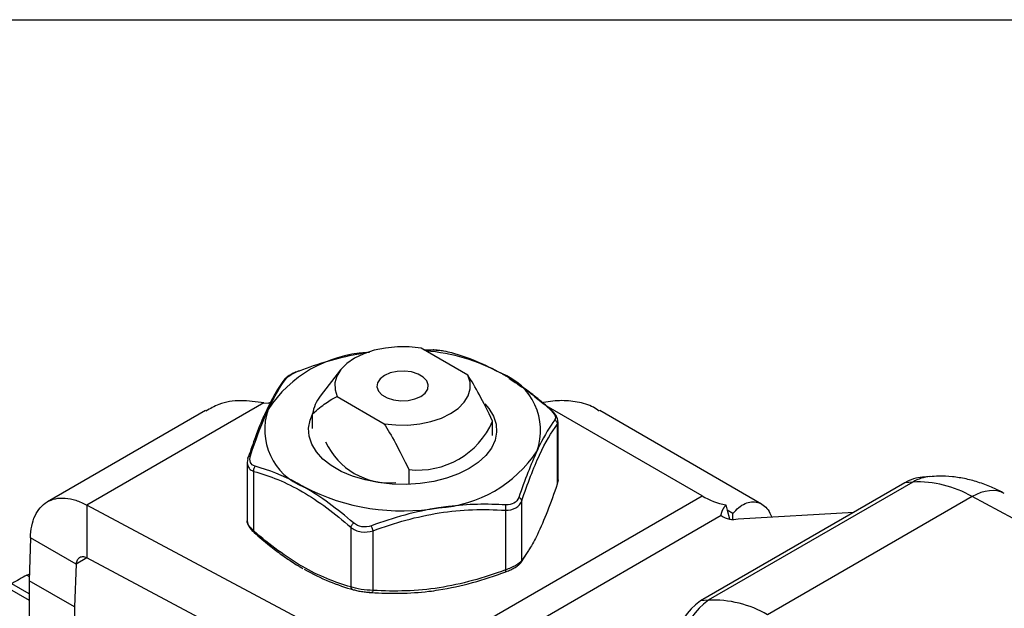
# Model space of a CAD drawing. Header units: inches. Extents: x 0.2 to 10.8, y 0.2 to 8.2.
# Tile 14 of 15: x 7.712 to 9.216, y 7.352 to 8.25. Entities that reach past the tile are written whole.
import ezdxf

# ---------------------------------------------------------------- set-up
doc = ezdxf.new("R2010")
doc.units = ezdxf.units.IN
doc.header["$MEASUREMENT"] = 0
doc.linetypes.add('SLD-Solid', pattern=[0])
doc.layers.add('TEXT', color=140, linetype='SLD-Solid', lineweight=25)

msp = doc.modelspace()

# ---------------------------------------------------------------- linework, layer by layer
for p, q in [((8.3963, 7.7073), (8.3248, 7.7486)), ((8.2415, 7.7421), (8.246, 7.7425)), ((8.3288, 7.7463), (8.3443, 7.746)), ((8.2019, 7.7154), (8.1707, 7.6753)), ((8.4504, 7.7084), (8.4491, 7.7091)), ((8.1968, 7.6747), (8.2682, 7.6334)), ((8.0847, 7.6651), (7.8143, 7.509)), ((8.0847, 7.6651), (8.0913, 7.6649)), ((8.0913, 7.6649), (8.0955, 7.6666)), ((8.7541, 7.5233), (8.5159, 7.6608)), ((7.9955, 7.6536), (7.7539, 7.5141)), ((8.1591, 7.6262), (8.1591, 7.6482)), ((8.845, 7.5107), (8.5976, 7.6536)), ((8.434, 7.6153), (8.434, 7.6374)), ((8.5328, 7.6322), (8.534, 7.6364)), ((8.5328, 7.6322), (8.5328, 7.5413)), ((8.534, 7.5478), (8.534, 7.6364)), ((8.0591, 7.5739), (8.0591, 7.4853)), ((8.0695, 7.4696), (8.0695, 7.5606)), ((8.306, 7.5634), (8.306, 7.5414)), ((9.1028, 7.5528), (9.0907, 7.5517)), ((8.534, 7.5478), (8.5328, 7.5413)), ((9.064, 7.5433), (8.7515, 7.3629)), ((9.076, 7.5443), (8.7635, 7.3639)), ((9.076, 7.5443), (9.064, 7.5433)), ((8.2899, 7.2553), (8.7541, 7.5233)), ((9.1667, 7.522), (8.8542, 7.3416)), ((9.2501, 7.4772), (9.1667, 7.522)), ((7.8143, 7.509), (7.8143, 7.4287)), ((8.2899, 7.2553), (7.8143, 7.509)), ((8.4786, 7.4247), (8.4786, 7.5156)), ((8.7903, 7.5094), (8.7924, 7.5012)), ((8.7834, 7.4931), (8.3485, 7.2421)), ((8.4536, 7.5012), (8.4536, 7.4102)), ((8.7924, 7.5012), (8.7957, 7.4882)), ((8.8011, 7.4961), (8.7924, 7.5012)), ((8.8011, 7.4878), (8.8011, 7.4961)), ((8.8092, 7.4879), (8.9857, 7.4981)), ((8.2174, 7.4752), (8.2174, 7.3843)), ((8.2516, 7.379), (8.2516, 7.4699)), ((7.728, 7.4592), (7.7258, 7.3937)), ((7.7976, 7.419), (7.728, 7.4592)), ((8.4773, 7.4211), (8.4875, 7.437)), ((8.4886, 7.4396), (8.4786, 7.4247)), ((7.7976, 7.419), (7.7954, 7.3536)), ((7.8143, 7.4287), (7.7976, 7.419)), ((8.2899, 7.175), (7.8143, 7.4287)), ((7.7224, 7.4021), (7.7262, 7.4038)), ((7.7224, 7.4021), (7.7261, 7.4)), ((8.1427, 7.4133), (8.144, 7.4125)), ((7.7258, 7.3737), (7.6995, 7.3889)), ((7.7954, 7.3536), (7.7258, 7.3937)), ((7.7258, 7.3937), (7.7258, 7.233)), ((7.6922, 7.3835), (7.7258, 7.3641)), ((8.7635, 7.3639), (8.7515, 7.3629)), ((7.7954, 7.3536), (7.7954, 7.1928))]:
    msp.add_line(p, q)
at = {"flags": 128}
for points in [[(8.3248, 7.7486), (8.3068, 7.7506), (8.2885, 7.7507), (8.2704, 7.7489), (8.2532, 7.7454), (8.2373, 7.7401), (8.2232, 7.7333), (8.2114, 7.7252), (8.2023, 7.716), (8.1962, 7.7061), (8.1931, 7.6957), (8.1933, 7.6851), (8.1968, 7.6747)], [(8.2687, 7.7071), (8.262, 7.7019), (8.2581, 7.6958), (8.2573, 7.6894), (8.2596, 7.6831), (8.265, 7.6774), (8.2729, 7.6728), (8.2828, 7.6697), (8.2937, 7.6683), (8.3049, 7.6688), (8.3154, 7.6711), (8.3244, 7.6749), (8.3311, 7.6801), (8.335, 7.6862), (8.3358, 7.6926), (8.3334, 7.699), (8.3281, 7.7046), (8.3201, 7.7092), (8.3103, 7.7123), (8.2993, 7.7137), (8.2882, 7.7132), (8.2777, 7.711), (8.2687, 7.7071)], [(8.2682, 7.6334), (8.2862, 7.6314), (8.3046, 7.6313), (8.3226, 7.6331), (8.3399, 7.6366), (8.3558, 7.6419), (8.3699, 7.6487), (8.3816, 7.6568), (8.3907, 7.666), (8.3969, 7.6759), (8.3999, 7.6864), (8.3997, 7.697), (8.3963, 7.7073)], [(8.4223, 7.6636), (8.4282, 7.6567), (8.4353, 7.645), (8.4393, 7.6328), (8.4401, 7.6204), (8.4377, 7.6081), (8.4322, 7.5961), (8.4236, 7.5847), (8.4122, 7.5742), (8.3981, 7.5648), (8.3819, 7.5568), (8.3637, 7.5502), (8.344, 7.5452), (8.3233, 7.542), (8.3019, 7.5406), (8.2804, 7.5411), (8.2593, 7.5434), (8.2391, 7.5475), (8.2201, 7.5533), (8.2028, 7.5606), (8.1876, 7.5694), (8.1749, 7.5794), (8.1648, 7.5903), (8.1577, 7.602), (8.1537, 7.6142), (8.1529, 7.6266), (8.1553, 7.6389), (8.1591, 7.6477)]]:
    msp.add_lwpolyline(points, dxfattribs=at)
for centre, radius, start, end in [((8.2531, 7.5483), 0.1941, 93.4335, 146.5611), ((8.3079, 7.4537), 0.2918, 61.5561, 85.2766), ((8.4138, 7.6229), 0.0935, 340.539, 69.2579), ((8.2148, 7.6402), 0.0563, 141.4814, 171.787), ((8.1793, 7.6241), 0.0935, 160.539, 249.2579), ((8.3202, 7.6867), 0.1241, 263.4251, 336.5695), ((8.2767, 7.651), 0.1079, 204.9813, 275.024), ((8.3399, 7.6987), 0.1941, 273.4335, 326.5611), ((8.2962, 7.8266), 0.3263, 242.6428, 279.7711), ((9.0837, 7.3803), 0.1642, 59.655, 92.6864), ((8.8123, 7.6208), 0.1136, 239.1495, 258.8119), ((8.8022, 7.52), 0.0328, 234.9279, 282.3356), ((7.9196, 7.0342), 0.4175, 118.183, 121.8116), ((8.8144, 7.2763), 0.107, 126.0179, 203.9149), ((8.8265, 7.2774), 0.107, 126.0179, 203.9149), ((8.7712, 7.1999), 0.1642, 59.655, 92.6864)]:
    msp.add_arc(centre, radius, start, end)
for centre, major_axis, ratio, start_param, end_param in [((9.0988, 7.4536), (-0.0086, 0.0981), 0.789497, 6.276042, 6.635848), ((9.1108, 7.4546), (-0.0086, 0.0981), 0.789497, 0.001244, 0.352662), ((9.1691, 7.4403), (0.0467, 0.0867), 0.597206, 0.000743, 0.768687)]:
    msp.add_ellipse(centre, major_axis=major_axis, ratio=ratio, start_param=start_param, end_param=end_param)
for points, knots in [([(8.1389, 7.7143), (8.1675, 7.725), (8.2019, 7.7354), (8.2366, 7.7413), (8.2415, 7.742)], [0, 0, 0, 0, 0.230207, 0.2684968, 0.2684968, 0.2684968, 0.2684968]), ([(8.3443, 7.746), (8.3441, 7.7461), (8.3438, 7.7462), (8.3435, 7.746), (8.3434, 7.7459)], [0, 0, 0, 0, 0.846811, 1, 1, 1, 1]), ([(8.3593, 7.7443), (8.3566, 7.7446), (8.3513, 7.7454), (8.346, 7.7458), (8.3434, 7.746)], [0, 0, 0, 0, 0.501258, 1, 1, 1, 1]), ([(8.3714, 7.7419), (8.3719, 7.7418), (8.3726, 7.7417), (8.3731, 7.7413), (8.3732, 7.7412)], [0, 0, 0, 0, 0.786284, 1, 1, 1, 1]), ([(8.1191, 7.7028), (8.1185, 7.7026), (8.1173, 7.702), (8.1162, 7.7012), (8.1158, 7.7006), (8.1158, 7.7005)], [0, 0, 0, 0, 0.4876483, 0.9752842, 1, 1, 1, 1]), ([(8.1387, 7.7142), (8.1362, 7.7132), (8.1311, 7.7112), (8.1244, 7.7076), (8.119, 7.7041), (8.1171, 7.7019), (8.1161, 7.7009)], [0, 0, 0, 0, 0.250954, 0.506411, 0.765075, 1, 1, 1, 1]), ([(8.1389, 7.7143), (8.1388, 7.7144), (8.1387, 7.7145), (8.1388, 7.7142), (8.1388, 7.7142)], [0, 0, 0, 0, 0.747294, 1, 1, 1, 1]), ([(8.434, 7.6374), (8.4267, 7.6527), (8.42, 7.6658), (8.4076, 7.6889), (8.4018, 7.6988), (8.3963, 7.7073)], [0, 0, 0, 0, 0.5, 0.5, 1, 1, 1, 1]), ([(8.5234, 7.6545), (8.5156, 7.6612), (8.5016, 7.6731), (8.4825, 7.6876), (8.4677, 7.6977), (8.4575, 7.7043), (8.4522, 7.7074), (8.4504, 7.7084)], [0, 0, 0, 0, 0.323834, 0.584951, 0.782786, 0.927455, 1, 1, 1, 1]), ([(8.459, 7.7023), (8.4676, 7.6968), (8.4889, 7.6834), (8.5095, 7.6656), (8.5218, 7.6551)], [0, 0, 0, 0, 0.404832, 1, 1, 1, 1]), ([(8.1158, 7.7005), (8.1103, 7.6927), (8.1003, 7.6784), (8.0901, 7.6568), (8.0855, 7.647)], [0, 0, 0, 0, 0.542751, 1, 1, 1, 1]), ([(8.1591, 7.6482), (8.1664, 7.6551), (8.1731, 7.6605), (8.1855, 7.6692), (8.1912, 7.6725), (8.1968, 7.6747)], [0, 0, 0, 0, 0.5, 0.5, 1, 1, 1, 1]), ([(8.0847, 7.6651), (8.0728, 7.6668), (8.0491, 7.6702), (8.0185, 7.6655), (8.0025, 7.6563), (7.996, 7.6526)], [0, 0, 0, 0, 0.373988, 0.746642, 1, 1, 1, 1]), ([(8.597, 7.6526), (8.5941, 7.6546), (8.5842, 7.6617), (8.5634, 7.6669), (8.5365, 7.6697), (8.5177, 7.6667), (8.5084, 7.6651)], [0, 0, 0, 0, 0.119404, 0.412599, 0.706307, 1, 1, 1, 1]), ([(8.0855, 7.647), (8.0852, 7.6464), (8.0806, 7.6371), (8.0722, 7.6152), (8.0644, 7.5927), (8.0607, 7.5823)], [0, 0, 0, 0, 0.033891, 0.551569, 1, 1, 1, 1]), ([(8.0641, 7.5843), (8.0715, 7.607), (8.0806, 7.6319), (8.0899, 7.6524), (8.0912, 7.6552)], [0, 0, 0, 0, 0.2301883, 0.2684618, 0.2684618, 0.2684618, 0.2684618]), ([(8.5218, 7.6551), (8.5221, 7.6551), (8.5228, 7.6551), (8.5232, 7.6547), (8.5233, 7.6545)], [0, 0, 0, 0, 0.570913, 1, 1, 1, 1]), ([(8.5339, 7.6363), (8.5338, 7.6379), (8.5335, 7.6409), (8.5312, 7.6456), (8.5278, 7.6502), (8.5248, 7.6531), (8.5234, 7.6545)], [0, 0, 0, 0, 0.260472, 0.514868, 0.762072, 1, 1, 1, 1]), ([(8.2682, 7.6334), (8.2738, 7.6248), (8.2795, 7.6149), (8.292, 7.5919), (8.2986, 7.5788), (8.306, 7.5634)], [0, 0, 0, 0, 0.5, 0.5, 1, 1, 1, 1]), ([(8.4786, 7.5156), (8.4875, 7.5419), (8.4966, 7.5658), (8.5148, 7.6053), (8.5239, 7.6204), (8.5328, 7.6322)], [0, 0, 0, 0, 0.5, 0.5, 1, 1, 1, 1]), ([(8.529, 7.6394), (8.5215, 7.629), (8.5125, 7.6141), (8.5032, 7.5946), (8.5019, 7.5917)], [0, 0, 0, 0, 0.2301899, 0.2684618, 0.2684618, 0.2684618, 0.2684618]), ([(8.529, 7.6394), (8.5304, 7.6385), (8.5323, 7.6362), (8.5328, 7.6334), (8.5328, 7.6322)], [0, 0, 0, 0, 0.571429, 1, 1, 1, 1]), ([(8.0603, 7.5803), (8.0603, 7.5808), (8.0603, 7.5815), (8.0607, 7.5821), (8.0608, 7.5822)], [0, 0, 0, 0, 0.6801978, 1, 1, 1, 1]), ([(8.0608, 7.5822), (8.0609, 7.5824), (8.0612, 7.5831), (8.0624, 7.5838), (8.0635, 7.5841), (8.0641, 7.5843)], [0, 0, 0, 0, 0.209264, 0.604627, 1, 1, 1, 1]), ([(8.0603, 7.5803), (8.0588, 7.576), (8.0587, 7.5695), (8.0624, 7.5649), (8.0639, 7.5636)], [0.01841908, 0.01841908, 0.01841908, 0.01841908, 0.05525725, 0.07367633, 0.07367633, 0.07367633, 0.07367633]), ([(8.0695, 7.5606), (8.0693, 7.5617), (8.0692, 7.5646), (8.0704, 7.5674), (8.0713, 7.5686)], [0, 0, 0, 0, 0.428571, 1, 1, 1, 1]), ([(8.1462, 7.5367), (8.1426, 7.5388), (8.1172, 7.5529), (8.0921, 7.5626), (8.0713, 7.5686)], [0.2686528, 0.2686528, 0.2686528, 0.2686528, 0.3069427, 0.5371497, 0.5371497, 0.5371497, 0.5371497]), ([(8.0695, 7.5606), (8.0936, 7.5538), (8.1185, 7.544), (8.1683, 7.5151), (8.1932, 7.4963), (8.2174, 7.4752)], [0, 0, 0, 0, 0.5, 0.5, 1, 1, 1, 1]), ([(9.2157, 7.5269), (9.21, 7.5299), (9.1977, 7.5363), (9.1782, 7.5436), (9.1574, 7.5494), (9.1365, 7.5527), (9.118, 7.5539), (9.1066, 7.5528), (9.1022, 7.5524)], [0, 0, 0, 0, 0.160265, 0.344265, 0.527238, 0.708037, 0.886145, 1, 1, 1, 1]), ([(8.5328, 7.5413), (8.5278, 7.527), (8.5178, 7.4984), (8.5035, 7.4659), (8.4938, 7.4472), (8.4892, 7.4405), (8.4886, 7.4396)], [0, 0, 0, 0, 0.344347, 0.688146, 0.95864, 1, 1, 1, 1]), ([(8.4786, 7.5156), (8.4786, 7.5164), (8.4777, 7.5184), (8.4755, 7.5201), (8.474, 7.5209)], [0, 0, 0, 0, 0.428571, 1, 1, 1, 1]), ([(7.728, 7.4592), (7.7283, 7.4719), (7.7306, 7.4833), (7.7393, 7.502), (7.7456, 7.5092), (7.7614, 7.5185), (7.7707, 7.5205), (7.7862, 7.5194), (7.7917, 7.5183), (7.8029, 7.5147), (7.8086, 7.5122), (7.8143, 7.509)], [0, 0, 0, 0, 0.1173073, 0.1173073, 0.2345529, 0.2345529, 0.3517984, 0.3517984, 0.4121738, 0.4121738, 0.47255, 0.47255, 0.47255, 0.47255]), ([(8.4542, 7.5094), (8.4256, 7.5111), (8.3912, 7.5106), (8.3565, 7.5057), (8.3516, 7.5049)], [0, 0, 0, 0, 0.230207, 0.2686696, 0.2686696, 0.2686696, 0.2686696]), ([(8.4536, 7.5012), (8.4539, 7.5022), (8.4544, 7.505), (8.4544, 7.508), (8.4542, 7.5094)], [0, 0, 0, 0, 0.428571, 1, 1, 1, 1]), ([(8.7834, 7.4931), (8.7833, 7.4933), (8.7833, 7.4935), (8.7833, 7.4939), (8.7833, 7.4942), (8.7833, 7.4947), (8.7834, 7.4951), (8.7835, 7.4955), (8.7835, 7.496), (8.7836, 7.4964), (8.7838, 7.4969), (8.7839, 7.4974), (8.7841, 7.4979), (8.7842, 7.4985), (8.7844, 7.499), (8.7846, 7.4996), (8.7849, 7.5002), (8.7851, 7.5007), (8.7854, 7.5013), (8.7857, 7.5019), (8.786, 7.5026), (8.7864, 7.5032), (8.7867, 7.5038), (8.7871, 7.5045), (8.7875, 7.5052), (8.7879, 7.5058), (8.7883, 7.5065), (8.7888, 7.5072), (8.7893, 7.5079), (8.7898, 7.5086), (8.7901, 7.5091), (8.7903, 7.5094)], [0, 0, 0, 0, 0.008495, 0.0169498, 0.0253634, 0.0337347, 0.0420628, 0.0503467, 0.0585855, 0.0667782, 0.0749238, 0.0830215, 0.0910703, 0.0990693, 0.1070176, 0.1149143, 0.1227587, 0.1305497, 0.1382867, 0.1459689, 0.1535953, 0.1611653, 0.1686781, 0.176133, 0.1835293, 0.1908664, 0.1981435, 0.20536, 0.2125154, 0.2196092, 0.2266407, 0.2266407, 0.2266407, 0.2266407]), ([(8.8011, 7.4961), (8.804, 7.4994), (8.8099, 7.506), (8.8197, 7.5119), (8.8296, 7.5147), (8.839, 7.5139), (8.8476, 7.5096), (8.8552, 7.5026), (8.8587, 7.4948), (8.8604, 7.4909)], [0, 0, 0, 0, 0.142312, 0.288652, 0.431009, 0.577711, 0.716407, 0.859281, 1, 1, 1, 1]), ([(8.2516, 7.4699), (8.2845, 7.4822), (8.3186, 7.4918), (8.3866, 7.5025), (8.4206, 7.5033), (8.4536, 7.5012)], [0, 0, 0, 0, 0.5, 0.5, 1, 1, 1, 1]), ([(8.0695, 7.4696), (8.0674, 7.4715), (8.0634, 7.475), (8.0601, 7.4804), (8.0587, 7.4839), (8.0591, 7.4853), (8.0591, 7.4853)], [0, 0, 0, 0, 0.338042, 0.667941, 0.997629, 1, 1, 1, 1]), ([(8.0592, 7.4849), (8.0593, 7.4835), (8.0596, 7.4806), (8.0619, 7.476), (8.0652, 7.4714), (8.0682, 7.4685), (8.0697, 7.4671)], [0, 0, 0, 0, 0.242548, 0.50311, 0.756306, 1, 1, 1, 1]), ([(8.2174, 7.4752), (8.2176, 7.4761), (8.2186, 7.4783), (8.2205, 7.4807), (8.2217, 7.4818)], [0, 0, 0, 0, 0.428571, 1, 1, 1, 1]), ([(8.2516, 7.4699), (8.2513, 7.4708), (8.2504, 7.4734), (8.2493, 7.4763), (8.2488, 7.4776)], [0, 0, 0, 0, 0.428571, 1, 1, 1, 1]), ([(8.0695, 7.4696), (8.0694, 7.4692), (8.0692, 7.4682), (8.0694, 7.4674), (8.0697, 7.4672), (8.0698, 7.4671)], [0, 0, 0, 0, 0.444945, 0.889517, 1, 1, 1, 1]), ([(8.2174, 7.3843), (8.1932, 7.391), (8.1683, 7.4011), (8.1185, 7.4296), (8.0936, 7.4485), (8.0695, 7.4696)], [0, 0, 0, 0, 0.5, 0.5, 1, 1, 1, 1]), ([(8.0697, 7.4671), (8.0775, 7.4605), (8.0915, 7.4485), (8.1105, 7.4341), (8.1253, 7.4239), (8.1356, 7.4173), (8.1409, 7.4143), (8.1427, 7.4133)], [0, 0, 0, 0, 0.323834, 0.584952, 0.782787, 0.927456, 1, 1, 1, 1]), ([(7.8143, 7.4287), (7.8123, 7.4296), (7.8102, 7.4301), (7.8064, 7.4301), (7.8046, 7.4297), (7.8016, 7.428), (7.8003, 7.4266), (7.7985, 7.4233), (7.7979, 7.4213), (7.7976, 7.419)], [0, 0, 0, 0, 0.01985532, 0.01985532, 0.03970042, 0.03970042, 0.05954552, 0.05954552, 0.07941781, 0.07941781, 0.07941781, 0.07941781]), ([(8.4543, 7.4074), (8.4569, 7.4084), (8.462, 7.4105), (8.4687, 7.414), (8.4742, 7.4177), (8.4763, 7.42), (8.4773, 7.4211)], [0, 0, 0, 0, 0.244862, 0.494128, 0.746295, 1, 1, 1, 1]), ([(8.4773, 7.4211), (8.4776, 7.4216), (8.4783, 7.4227), (8.4785, 7.424), (8.4786, 7.4247)], [0, 0, 0, 0, 0.486753, 1, 1, 1, 1]), ([(8.4536, 7.4102), (8.4206, 7.3979), (8.3866, 7.3883), (8.3186, 7.3776), (8.2845, 7.3769), (8.2516, 7.379)], [0, 0, 0, 0, 0.5, 0.5, 1, 1, 1, 1]), ([(8.4542, 7.4074), (8.4544, 7.4071), (8.4544, 7.4075), (8.4539, 7.4093), (8.4536, 7.4102)], [0, 0, 0, 0, 0.571429, 1, 1, 1, 1]), ([(8.2174, 7.3843), (8.2175, 7.3837), (8.2179, 7.3824), (8.2188, 7.3811), (8.2195, 7.3806), (8.2199, 7.3804)], [0, 0, 0, 0, 0.366713, 0.733115, 1, 1, 1, 1]), ([(8.2198, 7.3803), (8.2219, 7.3798), (8.226, 7.3787), (8.2311, 7.3777), (8.2338, 7.3774), (8.2338, 7.3774)], [0, 0, 0, 0, 0.498707, 0.999133, 1, 1, 1, 1]), ([(8.2199, 7.3804), (8.22, 7.3803), (8.2205, 7.3799), (8.2212, 7.3798), (8.2217, 7.3798)], [0, 0, 0, 0, 0.213716, 1, 1, 1, 1]), ([(8.2338, 7.3774), (8.2365, 7.377), (8.2418, 7.3762), (8.247, 7.3759), (8.2497, 7.3757)], [0, 0, 0, 0, 0.501259, 1, 1, 1, 1]), ([(8.2488, 7.3756), (8.2774, 7.3737), (8.312, 7.374), (8.3466, 7.3788), (8.3515, 7.3796)], [0, 0, 0, 0, 0.2302072, 0.2684972, 0.2684972, 0.2684972, 0.2684972]), ([(8.2516, 7.379), (8.2513, 7.378), (8.2504, 7.3759), (8.2493, 7.3754), (8.2488, 7.3756)], [0, 0, 0, 0, 0.428571, 1, 1, 1, 1])]:
    msp.add_open_spline(points, degree=3, knots=knots)
for points in [[(8.3443, 7.746), (8.3489, 7.7457), (8.3592, 7.7447), (8.368, 7.7428), (8.3714, 7.7419)], [(8.3714, 7.7419), (8.396, 7.735), (8.4215, 7.7248), (8.4469, 7.7103)], [(8.0912, 7.6552), (8.1005, 7.6752), (8.1099, 7.6908), (8.1191, 7.7028)], [(8.1191, 7.7028), (8.1204, 7.7045), (8.1255, 7.7085), (8.1343, 7.7126), (8.1389, 7.7143)], [(8.5218, 7.6551), (8.5251, 7.6521), (8.5303, 7.6459), (8.5302, 7.6411), (8.529, 7.6394)], [(8.0713, 7.5686), (8.068, 7.5696), (8.0628, 7.5736), (8.0629, 7.5806), (8.0641, 7.5843)], [(8.5019, 7.5917), (8.4926, 7.5716), (8.4831, 7.5473), (8.474, 7.5209)], [(8.0639, 7.5636), (8.0655, 7.5623), (8.0674, 7.5613), (8.0695, 7.5606)], [(8.2217, 7.4818), (8.1971, 7.5031), (8.1716, 7.522), (8.1462, 7.5367)], [(8.474, 7.5209), (8.4727, 7.5172), (8.4676, 7.511), (8.4587, 7.5092), (8.4542, 7.5094)], [(8.4536, 7.5012), (8.4594, 7.5011), (8.4707, 7.5036), (8.4771, 7.5113), (8.4786, 7.5156)], [(8.3516, 7.5049), (8.3169, 7.4995), (8.2822, 7.4899), (8.2488, 7.4776)], [(8.2488, 7.4776), (8.2442, 7.476), (8.2339, 7.4748), (8.2251, 7.4789), (8.2217, 7.4818)], [(8.2174, 7.4752), (8.2216, 7.4718), (8.2328, 7.4668), (8.2458, 7.468), (8.2516, 7.4699)], [(8.4786, 7.4247), (8.4771, 7.4223), (8.4707, 7.4169), (8.4594, 7.4121), (8.4536, 7.4102)], [(8.1462, 7.4114), (8.1716, 7.3968), (8.1971, 7.3866), (8.2217, 7.3798)], [(8.3516, 7.3796), (8.3862, 7.3851), (8.4208, 7.3949), (8.4542, 7.4074)], [(8.2516, 7.379), (8.2458, 7.3791), (8.2328, 7.3801), (8.2216, 7.3828), (8.2174, 7.3843)], [(8.2343, 7.3772), (8.239, 7.3764), (8.2442, 7.3759), (8.2488, 7.3756)]]:
    msp.add_open_spline(points, degree=3)
at = {"layer": 'TEXT'}
msp.add_line((0.25, 8.25), (10.75, 8.25), dxfattribs=at)

doc.saveas('drawing.dxf')
